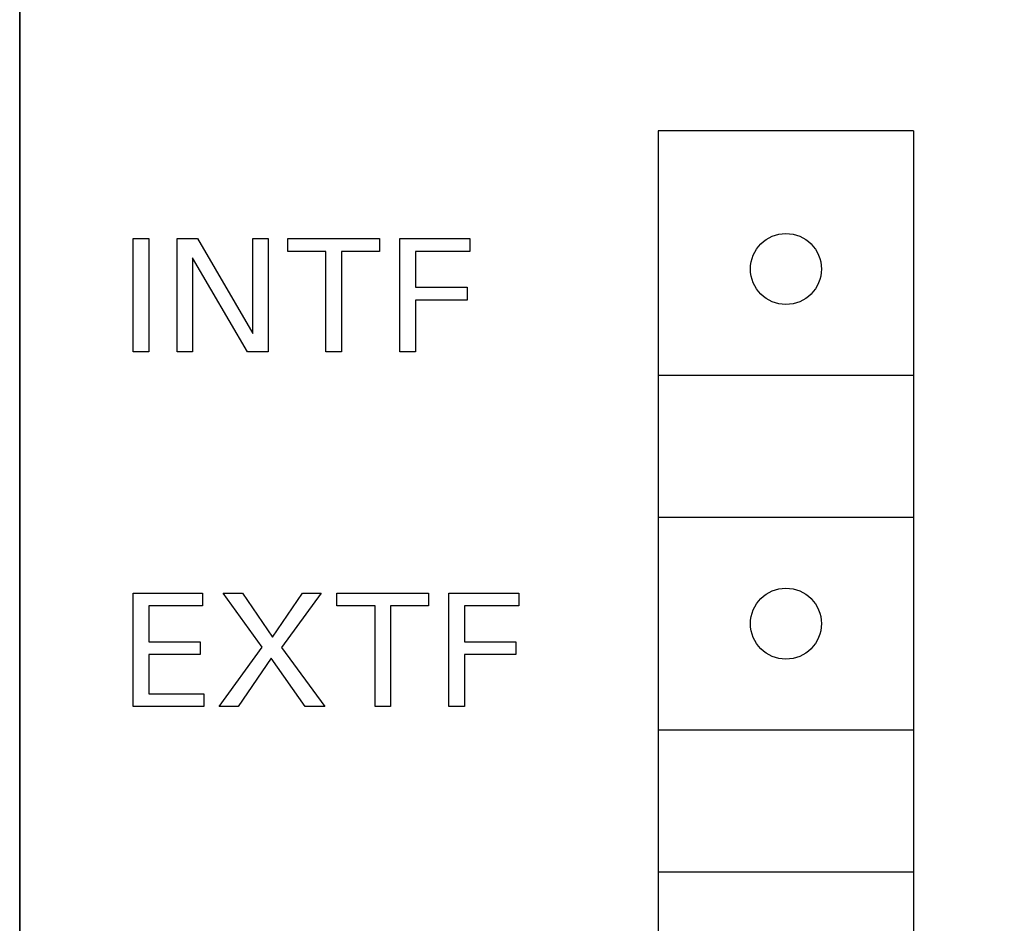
# Model space of a CAD drawing. Extents: x 0 to 841, y 0 to 594.
# Tile 53 of 65: x 300 to 314, y 528 to 541. Entities that reach past the tile are written whole.
import ezdxf
from ezdxf.enums import TextEntityAlignment as Align

# ---------------------------------------------------------------- set-up
doc = ezdxf.new("R2010")
doc.units = 0
doc.header["$LTSCALE"] = 46.255
doc.layers.add('10000_FRONT', color=7, linetype='CONTINUOUS')
doc.layers.add('10100_DIM_FRONT', color=7, linetype='CONTINUOUS')
doc.dimstyles.get("Standard").update_dxf_attribs({"dimtxt": 2.5, "dimasz": 2.5, "dimexe": 1.25, "dimexo": 0.625, "dimtad": 1, "dimcen": 2.5, "dimazin": 3, "dimtfac": 1, "dimtmove": 0, "dimatfit": 3})

# ---------------------------------------------------------------- blocks, each defined once
blk = doc.blocks.new('*D0')
at = {"layer": '10100_DIM_FRONT', "color": 7, "linetype": 'CONTINUOUS'}
for p, q in [((300.088, 565.189), (300.088, 261.991)), ((349.838, 565.189), (349.838, 261.991)), ((300.088, 263.991), (324.963, 263.991)), ((349.838, 263.991), (324.963, 263.991))]:
    blk.add_line(p, q, dxfattribs=at)
for points in [[(303.588, 264.491), (300.088, 263.991), (303.588, 263.491)], [(346.338, 263.491), (349.838, 263.991), (346.338, 264.491)]]:
    blk.add_solid(points, dxfattribs=at)
blk.add_text('49.8', height=3.5, dxfattribs=at).set_placement((323.5, 264.866), (333.75, 264.866), align=Align.FIT)

msp = doc.modelspace()

# ---------------------------------------------------------------- linework, layer by layer
at = {"layer": '10000_FRONT', "color": 7, "linetype": 'CONTINUOUS'}
for p, q in [((300.088, 278.155), (300.088, 565.189)), ((309.088, 539.279), (309.088, 485.379)), ((312.688, 539.279), (309.088, 539.279)), ((312.688, 539.279), (312.688, 485.379)), ((301.688, 536.159), (301.688, 537.759)), ((301.688, 537.759), (301.907, 537.759)), ((301.907, 537.759), (301.907, 536.159)), ((302.308, 536.159), (302.308, 537.759)), ((302.308, 537.759), (302.593, 537.759)), ((302.593, 537.759), (303.374, 536.418)), ((303.374, 536.418), (303.374, 537.759)), ((303.374, 537.759), (303.592, 537.759)), ((303.592, 537.759), (303.592, 536.159)), ((303.869, 537.578), (303.869, 537.759)), ((303.869, 537.759), (305.16, 537.759)), ((305.16, 537.759), (305.16, 537.578)), ((305.447, 536.159), (305.447, 537.759)), ((305.447, 537.759), (306.433, 537.759)), ((306.433, 537.759), (306.433, 537.578)), ((302.526, 537.486), (302.526, 536.159)), ((303.298, 536.159), (302.526, 537.486)), ((304.405, 537.578), (303.869, 537.578)), ((304.405, 536.159), (304.405, 537.578)), ((304.624, 537.578), (304.624, 536.159)), ((305.16, 537.578), (304.624, 537.578)), ((305.666, 537.578), (305.666, 537.073)), ((306.433, 537.578), (305.666, 537.578)), ((305.666, 537.073), (306.393, 537.073)), ((306.393, 537.073), (306.393, 536.892)), ((305.666, 536.892), (305.666, 536.159)), ((306.393, 536.892), (305.666, 536.892)), ((301.907, 536.159), (301.688, 536.159)), ((302.526, 536.159), (302.308, 536.159)), ((303.592, 536.159), (303.298, 536.159)), ((304.624, 536.159), (304.405, 536.159)), ((305.666, 536.159), (305.447, 536.159)), ((312.688, 535.829), (309.088, 535.829)), ((309.088, 533.829), (312.688, 533.829)), ((301.688, 531.159), (301.688, 532.759)), ((301.688, 532.759), (302.663, 532.759)), ((302.663, 532.759), (302.663, 532.578)), ((303.505, 531.997), (302.954, 532.759)), ((302.954, 532.759), (303.227, 532.759)), ((303.227, 532.759), (303.652, 532.138)), ((303.652, 532.138), (304.075, 532.759)), ((304.336, 532.759), (303.778, 531.993)), ((304.075, 532.759), (304.336, 532.759)), ((304.559, 532.578), (304.559, 532.759)), ((304.559, 532.759), (305.851, 532.759)), ((305.851, 532.759), (305.851, 532.578)), ((306.138, 531.159), (306.138, 532.759)), ((306.138, 532.759), (307.123, 532.759)), ((307.123, 532.759), (307.123, 532.578)), ((301.907, 532.578), (301.907, 532.073)), ((302.663, 532.578), (301.907, 532.578)), ((305.096, 532.578), (304.559, 532.578)), ((305.096, 531.159), (305.096, 532.578)), ((305.314, 532.578), (305.314, 531.159)), ((305.851, 532.578), (305.314, 532.578)), ((306.357, 532.578), (306.357, 532.073)), ((307.123, 532.578), (306.357, 532.578)), ((301.907, 532.073), (302.634, 532.073)), ((302.634, 532.073), (302.634, 531.892)), ((306.357, 532.073), (307.083, 532.073)), ((307.083, 532.073), (307.083, 531.892)), ((302.9, 531.159), (303.505, 531.997)), ((303.778, 531.993), (304.391, 531.159)), ((301.907, 531.892), (301.907, 531.341)), ((302.634, 531.892), (301.907, 531.892)), ((303.634, 531.841), (303.168, 531.159)), ((304.111, 531.159), (303.634, 531.841)), ((306.357, 531.892), (306.357, 531.159)), ((307.083, 531.892), (306.357, 531.892)), ((301.907, 531.341), (302.684, 531.341)), ((302.684, 531.341), (302.684, 531.159)), ((302.684, 531.159), (301.688, 531.159)), ((303.168, 531.159), (302.9, 531.159)), ((304.391, 531.159), (304.111, 531.159)), ((305.314, 531.159), (305.096, 531.159)), ((306.357, 531.159), (306.138, 531.159)), ((312.688, 530.829), (309.088, 530.829)), ((309.088, 528.829), (312.688, 528.829))]:
    msp.add_line(p, q, dxfattribs=at)
for centre in [(310.888, 537.329), (310.888, 532.329)]:
    msp.add_circle(centre, 0.5, dxfattribs=at)

# ---------------------------------------------------------------- dimensions: what is measured, and where the dimension line sits
at = {"layer": '10100_DIM_FRONT', "color": 7, "linetype": 'CONTINUOUS'}
dim = msp.add_linear_dim(base=(349.838, 263.991), p1=(300.088, 565.189), p2=(349.838, 565.189), dimstyle='Standard', dxfattribs=at)
dim.commit()
dim.dimension.update_dxf_attribs({"geometry": '*D0', "text_midpoint": (328.625, 266.616), "dimtype": 128})

doc.saveas('drawing.dxf')
